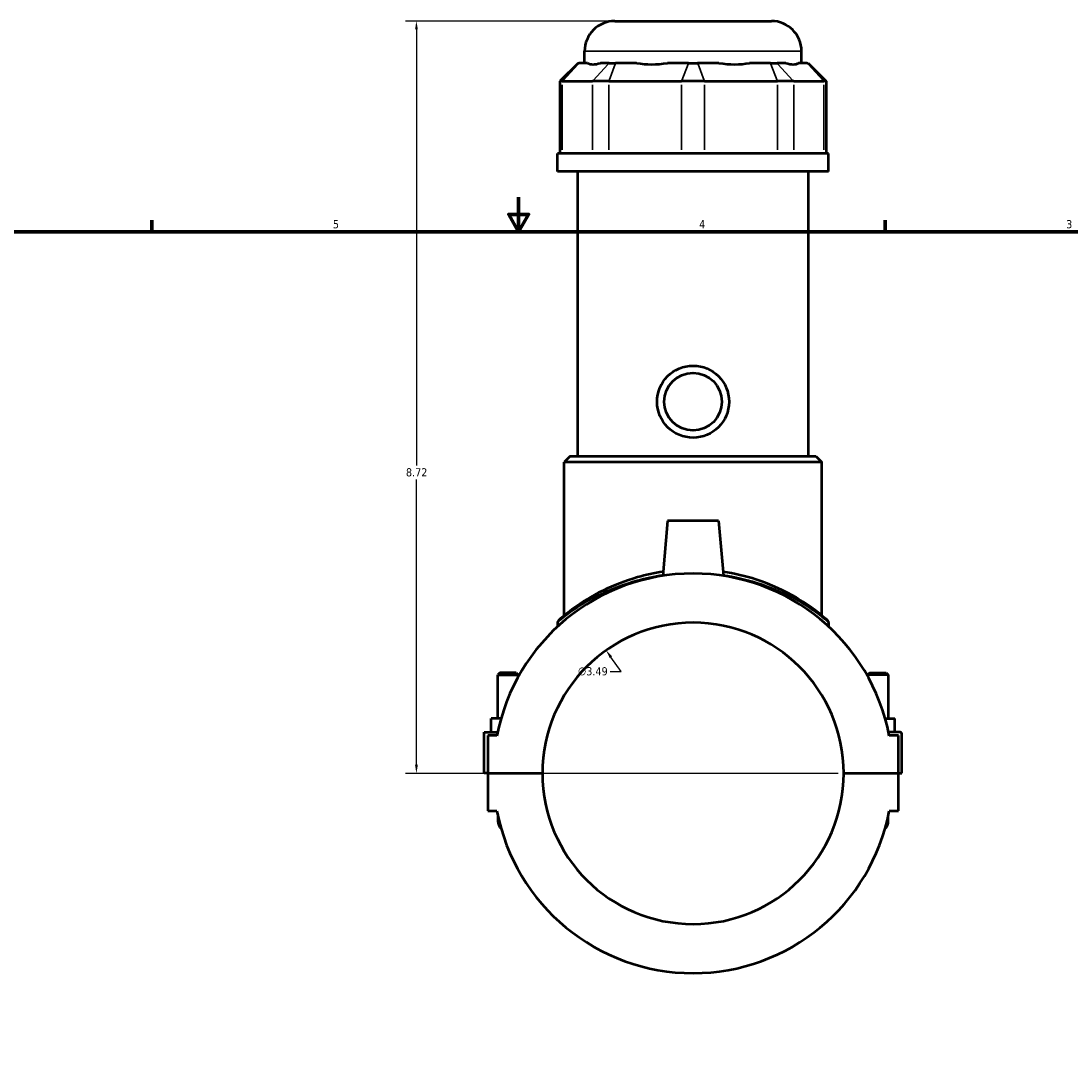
# Model space of a CAD drawing. Header units: inches. Extents: x -0.9 to 47.7, y -1.4 to 47.3.
# Tile 4 of 8: x 11.2 to 23.4, y 11.5 to 23.4. Entities that reach past the tile are written whole.
import ezdxf

# ---------------------------------------------------------------- set-up
doc = ezdxf.new("R2010")
doc.units = ezdxf.units.IN
doc.header["$MEASUREMENT"] = 0
for name, color, linetype, lineweight in [('Border (ANSI)', 7, 'Continuous', 70), ('Dimension (ANSI)', 7, 'Continuous', 25), ('Visible (ANSI)', 7, 'Continuous', 50), ('Visible Narrow (ANSI)', 7, 'Continuous', 35)]:
    doc.layers.add(name, color=color, linetype=linetype, lineweight=lineweight)
doc.styles.add('Note Text (ANSI)', font='tahoma.ttf')
doc.dimstyles.new('Default (ANSI)', dxfattribs={"dimtxt": 0.094488, "dimasz": 0.098425, "dimexe": 0.125, "dimexo": 0.0625, "dimgap": 0.031496, "dimtad": 0, "dimtih": 1, "dimtoh": 1, "dimrnd": 1e-08, "dimzin": 4, "dimdsep": 46, "dimtxsty": 'Note Text (ANSI)', "dimcen": 0.09, "dimdle": 0.393701, "dimclrd": 256, "dimclre": 256, "dimclrt": 5, "dimadec": 0, "dimazin": 1, "dimtfac": 1, "dimtofl": 0, "dimtmove": 0, "dimatfit": 3, "dimfxl": 1, "dimtolj": 1, "dimtzin": 4, "dimlwd": -1, "dimlwe": -1, "dimarcsym": 0})

# ---------------------------------------------------------------- blocks, each defined once
blk = doc.blocks.new('Borders Default Border')
at = {"layer": 'Border (ANSI)'}
for p, q in [((12.75, 21), (12.75, 21.134)), ((21.25, 21), (21.25, 21.134))]:
    blk.add_line(p, q, dxfattribs=at)
at = {"layer": 'Border (ANSI)', "flags": 128}
for points in [[(17, 21.4), (17, 21), (16.885, 21.2), (17.115, 21.2), (17, 21)], [(0.5, 1), (0.5, 21), (33.5, 21), (33.5, 1), (0.5, 1)]]:
    blk.add_lwpolyline(points, dxfattribs=at)
at = {"layer": 'Border (ANSI)', "color": 5, "true_color": 0x0000ff, "char_height": 0.0945, "attachment_point": 7, "style": 'Note Text (ANSI)'}
for s, insert in [('5', (14.847, 21.038)), ('4', (19.092, 21.04)), ('3', (23.346, 21.038))]:
    blk.add_mtext(s, dxfattribs=dict(at, insert=insert))
blk = doc.blocks.new('*D8')
at = {"layer": 'Defpoints', "color": 0, "transparency": 16777216}
for p in [(18.013, 16.15), (20.031, 13.3)]:
    blk.add_point(p, dxfattribs=at)
at = {"layer": 'Dimension (ANSI)', "transparency": 16777216}
for p, q in [((18.187, 15.904), (18.07, 16.07)), ((18.062, 15.904), (18.187, 15.904))]:
    blk.add_line(p, q, dxfattribs=at)
blk.add_solid([(18.083, 16.08), (18.056, 16.061), (18.013, 16.15)], dxfattribs=at)
at = {"layer": 'Dimension (ANSI)', "color": 5, "transparency": 16777216, "insert": (17.687, 15.955), "char_height": 0.0945, "attachment_point": 1, "style": 'Note Text (ANSI)'}
blk.add_mtext('\\A1;∅3.49', dxfattribs=at)
blk = doc.blocks.new('*D10')
at = {"layer": 'Defpoints', "color": 0, "transparency": 16777216}
for p in [(15.815, 23.441), (18.114, 23.441), (20.768, 14.725)]:
    blk.add_point(p, dxfattribs=at)
at = {"layer": 'Dimension (ANSI)', "transparency": 16777216}
for p, q in [((18.051, 23.441), (15.69, 23.441)), ((15.815, 23.343), (15.815, 18.291)), ((15.815, 14.824), (15.815, 18.129)), ((20.705, 14.725), (15.69, 14.725))]:
    blk.add_line(p, q, dxfattribs=at)
for points in [[(15.799, 23.343), (15.832, 23.343), (15.815, 23.441)], [(15.799, 14.824), (15.832, 14.824), (15.815, 14.725)]]:
    blk.add_solid(points, dxfattribs=at)
at = {"layer": 'Dimension (ANSI)', "color": 5, "transparency": 16777216, "insert": (15.694, 18.26), "char_height": 0.0945, "attachment_point": 1, "style": 'Note Text (ANSI)'}
blk.add_mtext('\\A1;8.72', dxfattribs=at)

msp = doc.modelspace()

# ---------------------------------------------------------------- linework, layer by layer
at = {"layer": 'Visible (ANSI)'}
for p, q in [((18.114, 23.441), (19.93, 23.441)), ((17.765, 22.953), (17.765, 23.092)), ((20.279, 22.953), (20.279, 23.092)), ((17.689, 22.953), (17.479, 22.744)), ((17.689, 22.953), (17.699, 22.953)), ((17.8, 22.953), (17.699, 22.953)), ((18.049, 22.953), (17.948, 22.953)), ((18.049, 22.953), (18.124, 22.953)), ((18.368, 22.953), (18.124, 22.953)), ((18.968, 22.953), (18.724, 22.953)), ((18.968, 22.953), (19.075, 22.953)), ((19.319, 22.953), (19.075, 22.953)), ((19.919, 22.953), (19.675, 22.953)), ((19.919, 22.953), (19.995, 22.953)), ((20.096, 22.953), (19.995, 22.953)), ((20.344, 22.953), (20.243, 22.953)), ((20.344, 22.953), (20.355, 22.953)), ((20.355, 22.953), (20.565, 22.744)), ((17.506, 22.744), (17.479, 22.744)), ((17.479, 22.744), (17.479, 21.908)), ((17.506, 22.744), (17.855, 22.744)), ((18.044, 22.744), (17.855, 22.744)), ((18.044, 22.744), (18.888, 22.744)), ((19.155, 22.744), (18.888, 22.744)), ((19.155, 22.744), (19.999, 22.744)), ((20.188, 22.744), (19.999, 22.744)), ((20.188, 22.744), (20.538, 22.744)), ((20.565, 22.744), (20.538, 22.744)), ((20.565, 22.744), (20.565, 21.908)), ((20.593, 21.908), (17.45, 21.908)), ((17.45, 21.699), (17.45, 21.908)), ((20.593, 21.699), (20.593, 21.908)), ((20.593, 21.699), (17.45, 21.699)), ((17.686, 18.4), (17.686, 21.699)), ((20.358, 18.4), (20.358, 21.699)), ((17.599, 18.4), (17.529, 18.33)), ((17.599, 18.4), (20.445, 18.4)), ((20.445, 18.4), (20.515, 18.33)), ((20.515, 18.33), (17.529, 18.33)), ((17.529, 16.554), (17.529, 18.33)), ((20.515, 16.554), (20.515, 18.33)), ((18.727, 17.652), (18.671, 17.014)), ((19.317, 17.652), (18.727, 17.652)), ((19.317, 17.652), (19.373, 17.014)), ((17.45, 16.471), (17.45, 16.426)), ((20.593, 16.471), (20.593, 16.426)), ((16.784, 15.891), (16.76, 15.868)), ((16.76, 15.868), (16.996, 15.868)), ((16.76, 15.359), (16.76, 15.868)), ((16.973, 15.891), (16.784, 15.891)), ((16.973, 15.891), (16.996, 15.868)), ((16.996, 15.847), (16.996, 15.868)), ((21.071, 15.891), (21.048, 15.868)), ((21.284, 15.868), (21.048, 15.868)), ((21.048, 15.868), (21.048, 15.847)), ((21.071, 15.891), (21.26, 15.891)), ((21.26, 15.891), (21.284, 15.868)), ((21.284, 15.868), (21.284, 15.359)), ((16.681, 15.201), (16.681, 15.359)), ((16.795, 15.359), (16.681, 15.359)), ((21.249, 15.359), (21.362, 15.359)), ((21.362, 15.201), (21.362, 15.359)), ((16.602, 15.201), (16.756, 15.201)), ((16.602, 14.727), (16.602, 15.201)), ((16.748, 15.162), (16.642, 15.162)), ((16.642, 15.162), (16.642, 14.727)), ((21.422, 15.201), (21.288, 15.201)), ((21.402, 15.162), (21.296, 15.162)), ((21.402, 14.727), (21.402, 15.162)), ((21.441, 14.727), (21.441, 15.181)), ((16.642, 14.727), (16.602, 14.727)), ((16.642, 14.727), (17.276, 14.727)), ((16.76, 14.723), (16.76, 14.727)), ((16.996, 14.723), (16.996, 14.727)), ((20.768, 14.727), (21.402, 14.727)), ((21.048, 14.727), (21.048, 14.723)), ((21.284, 14.727), (21.284, 14.723)), ((21.402, 14.727), (21.441, 14.727)), ((16.642, 14.723), (16.642, 14.289)), ((17.276, 14.723), (16.642, 14.723)), ((21.402, 14.723), (20.768, 14.723)), ((21.402, 14.289), (21.402, 14.723)), ((16.642, 14.289), (16.748, 14.289)), ((21.296, 14.289), (21.402, 14.289)), ((16.76, 14.231), (16.76, 14.171)), ((21.284, 14.171), (21.284, 14.231))]:
    msp.add_line(p, q, dxfattribs=at)
for radius in [0.417, 0.334]:
    msp.add_circle((19.022, 19.031), radius, dxfattribs=at)
for centre, radius, start, end in [((18.114, 23.092), 0.349, 90, 180), ((19.93, 23.092), 0.349, 0, 90), ((19.022, 14.725), 2.315, 10.8674, 169.1326), ((19.022, 14.725), 1.746, 0.0646, 179.9354), ((17.485, 16.471), 0.0349, 131.3503, 180), ((20.558, 16.471), 0.0349, 0, 48.6497), ((21.422, 15.181), 0.0197, 0, 90), ((19.022, 14.725), 1.746, 180.0646, 359.9354), ((19.022, 14.725), 2.315, 190.8674, 349.1326), ((16.878, 14.171), 0.118, 180, 226.5932), ((21.166, 14.171), 0.118, 313.4068, 0)]:
    msp.add_arc(centre, radius, start, end, dxfattribs=at)
for major_axis, ratio, start_param, end_param in [((-1.233, -1.233), 0.198912, 0.042463, 0.350237), ((1.045, 1.045), 0.668179, 3.576754, 3.884528), ((1.045, -1.045), 0.668179, 5.54025, 5.848024), ((1.233, -1.233), 0.198912, 5.932949, 6.240723)]:
    msp.add_ellipse((19.022, 24.196), major_axis=major_axis, ratio=ratio, start_param=start_param, end_param=end_param, dxfattribs=at)
for points, knots in [([(18.675, 17.06), (18.572, 17.045), (18.473, 17.023), (18.232, 16.955), (18.099, 16.902), (17.844, 16.777), (17.73, 16.704), (17.608, 16.616), (17.578, 16.593), (17.514, 16.542), (17.487, 16.519), (17.466, 16.501), (17.462, 16.497), (17.462, 16.497)], [19.908805, 19.908805, 19.908805, 19.908805, 20.705916, 20.705916, 21.958058, 21.958058, 23.435366, 23.435366, 24.023515, 24.023515, 24.918804, 24.918804, 25.373097, 25.373097, 25.373097, 25.373097]), ([(20.581, 16.497), (20.581, 16.497), (20.568, 16.509), (20.514, 16.555), (20.469, 16.592), (20.356, 16.674), (20.292, 16.717), (20.089, 16.836), (19.932, 16.912), (19.632, 17.009), (19.503, 17.04), (19.369, 17.06)], [25.373097, 25.373097, 25.373097, 25.373097, 26.239027, 26.239027, 27.263309, 27.263309, 28.190525, 28.190525, 29.791632, 29.791632, 30.837344, 30.837344, 30.837344, 30.837344])]:
    msp.add_open_spline(points, degree=3, knots=knots, dxfattribs=at)
at = {"layer": 'Visible Narrow (ANSI)'}
for p, q in [((20.264, 23.092), (17.78, 23.092)), ((17.69, 22.943), (17.515, 22.754)), ((18.039, 22.943), (17.865, 22.754)), ((18.12, 22.943), (18.048, 22.754)), ((18.964, 22.943), (18.892, 22.754)), ((19.079, 22.943), (19.151, 22.754)), ((19.923, 22.943), (19.995, 22.754)), ((20.004, 22.943), (20.179, 22.754)), ((20.354, 22.943), (20.528, 22.754)), ((17.506, 21.95), (17.506, 22.702)), ((17.855, 22.702), (17.855, 21.95)), ((18.044, 21.95), (18.044, 22.702)), ((18.888, 22.702), (18.888, 21.95)), ((19.155, 21.95), (19.155, 22.702)), ((19.999, 22.702), (19.999, 21.95)), ((20.188, 21.95), (20.188, 22.702)), ((20.538, 22.702), (20.538, 21.95))]:
    msp.add_line(p, q, dxfattribs=at)
for points, knots in [([(17.45, 16.471), (17.45, 16.471), (17.454, 16.474), (17.475, 16.492), (17.502, 16.515), (17.567, 16.565), (17.597, 16.588), (17.72, 16.674), (17.835, 16.747), (18.092, 16.87), (18.226, 16.922), (18.469, 16.989), (18.569, 17.011), (18.672, 17.026)], [-25.373097, -25.373097, -25.373097, -25.373097, -24.918804, -24.918804, -24.023515, -24.023515, -23.435366, -23.435366, -21.958058, -21.958058, -20.705916, -20.705916, -19.909808, -19.909808, -19.909808, -19.909808]), ([(19.372, 17.026), (19.507, 17.006), (19.637, 16.975), (19.938, 16.88), (20.097, 16.805), (20.301, 16.688), (20.366, 16.645), (20.48, 16.564), (20.526, 16.528), (20.58, 16.483), (20.593, 16.471), (20.593, 16.471)], [-30.83634, -30.83634, -30.83634, -30.83634, -29.791632, -29.791632, -28.190525, -28.190525, -27.263309, -27.263309, -26.239027, -26.239027, -25.373097, -25.373097, -25.373097, -25.373097])]:
    msp.add_open_spline(points, degree=3, knots=knots, dxfattribs=at)

# ---------------------------------------------------------------- block references
msp.add_blockref('Borders Default Border', (0, 0))

# ---------------------------------------------------------------- dimensions: what is measured, and where the dimension line sits
at = {"layer": 'Dimension (ANSI)'}
dim = msp.add_linear_dim(base=(15.815, 23.441), p1=(20.768, 14.725), p2=(18.114, 23.441), angle=90, dimstyle='Default (ANSI)', override={"dimgap": 0.031496, "dimdec": 2, "dimtol": 0, "dimlim": 0, "dimtp": 0, "dimtm": 0, "dimtdec": 2, "dimatfit": 1}, dxfattribs=at)
dim.commit()
dim.dimension.update_dxf_attribs({"geometry": '*D10', "text_midpoint": (15.815, 18.21), "dimtype": 160})
dim = msp.add_diameter_dim_2p(p1=(20.031, 13.3), p2=(18.013, 16.15), dimstyle='Default (ANSI)', override={"dimgap": 0.031496, "dimdec": 2, "dimlfac": 1, "dimtol": 0, "dimlim": 0, "dimtp": 0, "dimtm": 0, "dimtdec": 2}, dxfattribs=at)
dim.commit()
dim.dimension.update_dxf_attribs({"geometry": '*D8', "text_midpoint": (17.859, 15.904), "dimtype": 163})

doc.saveas('drawing.dxf')
